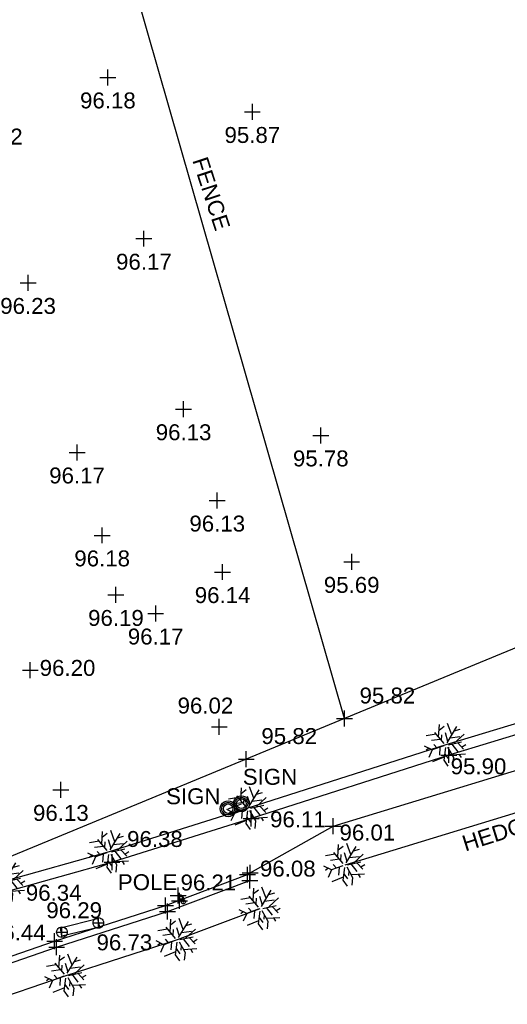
# Model space of a CAD drawing. Header units: metres. Extents: x 610185 to 614128, y 655663 to 660921.
# Tile 13 of 94: x 612719 to 612742, y 657916 to 657962. Entities that reach past the tile are written whole.
import ezdxf
from ezdxf.enums import TextEntityAlignment as Align

# ---------------------------------------------------------------- set-up
doc = ezdxf.new("R2010")
doc.units = ezdxf.units.M
doc.header["$MEASUREMENT"] = 0
for name, color, linetype in [('3D_FENCE_ELEVATION', 7, 'Continuous'), ('3D_FENCE_LINE', 7, 'FENCELINE1'), ('3D_FENCE_SYMBOL', 7, 'Continuous'), ('3D_WALL_ELEVATION', 7, 'Continuous'), ('BIN_SYMBOL', 62, 'Continuous'), ('FENCE_LINE', 7, 'FENCELINE1'), ('FENCE_SYMBOL', 7, 'Continuous'), ('FOOTPATH_ELEVATION', 15, 'Continuous'), ('FOOTPATH_LINE', 15, 'Continuous'), ('FOOTPATH_SYMBOL', 15, 'Continuous'), ('HEDGE_LINE', 93, 'Continuous'), ('HEDGE_SYMBOL', 93, 'Continuous'), ('HELP_POINT', 250, 'Continuous'), ('METAL_SPOTHEIGHT_ELEVATION', 250, 'Continuous'), ('METAL_SPOTHEIGHT_SYMBOL', 250, 'Continuous'), ('POLE_CODE', 251, 'Continuous'), ('POLE_SYMBOL', 251, 'Continuous'), ('SIGN_CODE', 251, 'Continuous'), ('SIGN_LINE', 251, 'Continuous'), ('SIGN_SYMBOL', 251, 'Continuous'), ('TEXTS', 7, 'Continuous'), ('TOP_OF_WALL_ELEVATION', 211, 'Continuous'), ('WALL_LINE', 7, 'Continuous'), ('WALL_TOP_SYMBOL', 211, 'Continuous')]:
    doc.layers.add(name, color=color, linetype=linetype)
doc.styles.add('REGULAR', font='swissl.ttf')
doc.linetypes.add('FENCELINE1', pattern='A,6.35,-2.54,[133,ltypeshp.shx,S=2.54,R=0,X=-2.54,Y=0],-2.54,25.4', length=36.83)

# ---------------------------------------------------------------- blocks, each defined once
blk = doc.blocks.new('S061')
at = {"color": 0, "linetype": 'Continuous'}
for p, q in [((-0.5, 0), (0.5, 0)), ((0, -0.5), (0, 0.5))]:
    blk.add_line(p, q, dxfattribs=at)
blk = doc.blocks.new('042')
at = {"color": 0, "linetype": 'Continuous'}
for p, q in [((-0.5, 0), (-0.48, 0.13)), ((-0.48, -0.13), (-0.5, 0)), ((-0.5, 0), (0.5, 0)), ((-0.48, 0.13), (-0.43, 0.25)), ((-0.43, 0.25), (-0.35, 0.35)), ((-0.35, 0.35), (-0.25, 0.43)), ((-0.25, 0.43), (-0.13, 0.48)), ((-0.13, 0.48), (0, 0.5)), ((0, 0.5), (0.13, 0.48)), ((0, -0.5), (0, 0.5)), ((0.13, 0.48), (0.25, 0.43)), ((0.25, 0.43), (0.35, 0.35)), ((0.35, 0.35), (0.43, 0.25)), ((0.43, 0.25), (0.48, 0.13)), ((0.48, 0.13), (0.5, 0)), ((0.5, 0), (0.48, -0.13)), ((-0.43, -0.25), (-0.48, -0.13)), ((-0.35, -0.35), (-0.43, -0.25)), ((-0.25, -0.43), (-0.35, -0.35)), ((-0.13, -0.48), (-0.25, -0.43)), ((0, -0.5), (-0.13, -0.48)), ((0.13, -0.48), (0, -0.5)), ((0.25, -0.43), (0.13, -0.48)), ((0.35, -0.35), (0.25, -0.43)), ((0.43, -0.25), (0.35, -0.35)), ((0.48, -0.13), (0.43, -0.25))]:
    blk.add_line(p, q, dxfattribs=at)
blk = doc.blocks.new('046')
at = {"color": 0}
for p, q in [((-0.5, 0), (-0.48, 0.13)), ((-0.48, -0.13), (-0.5, 0)), ((-0.48, 0.13), (-0.43, 0.25)), ((-0.43, 0.25), (-0.35, 0.35)), ((-0.35, 0.35), (-0.25, 0.43)), ((-0.25, 0.43), (-0.13, 0.48)), ((-0.13, 0.48), (0, 0.5)), ((-0.08, 0), (0.06, 0.06)), ((-0.08, 0), (-0.07, 0.03)), ((-0.07, -0.03), (-0.08, 0)), ((0.08, 0), (-0.08, 0)), ((0.06, -0.06), (-0.08, 0)), ((-0.07, 0.03), (-0.06, 0.06)), ((0, 0.08), (-0.06, -0.06)), ((-0.06, 0.06), (-0.03, 0.07)), ((0, -0.08), (-0.06, 0.06)), ((-0.06, 0.06), (0.06, 0.06)), ((-0.06, -0.06), (-0.06, 0.06)), ((-0.06, 0.06), (0.08, 0)), ((0.08, 0), (-0.06, -0.06)), ((-0.03, 0.07), (0, 0.08)), ((0, 0.5), (0.13, 0.48)), ((0, 0.08), (0.03, 0.07)), ((0, -0.08), (0, 0.08)), ((0.06, -0.06), (0, 0.08)), ((0.06, 0.06), (0, -0.08)), ((0.03, 0.07), (0.06, 0.06)), ((0.06, 0.06), (0.07, 0.03)), ((0.06, 0.06), (0.06, -0.06)), ((0.07, 0.03), (0.08, 0)), ((0.08, 0), (0.07, -0.03)), ((0.13, 0.48), (0.25, 0.43)), ((0.25, 0.43), (0.35, 0.35)), ((0.35, 0.35), (0.43, 0.25)), ((0.43, 0.25), (0.48, 0.13)), ((0.48, 0.13), (0.5, 0)), ((0.5, 0), (0.48, -0.13)), ((-0.43, -0.25), (-0.48, -0.13)), ((-0.35, -0.35), (-0.43, -0.25)), ((-0.25, -0.43), (-0.35, -0.35)), ((-0.13, -0.48), (-0.25, -0.43)), ((0, -0.5), (-0.13, -0.48)), ((-0.06, -0.06), (-0.07, -0.03)), ((-0.03, -0.07), (-0.06, -0.06)), ((-0.06, -0.06), (0.06, -0.06)), ((0, -0.08), (-0.03, -0.07)), ((0.03, -0.07), (0, -0.08)), ((0.13, -0.48), (0, -0.5)), ((0.06, -0.06), (0.03, -0.07)), ((0.07, -0.03), (0.06, -0.06)), ((0.25, -0.43), (0.13, -0.48)), ((0.35, -0.35), (0.25, -0.43)), ((0.43, -0.25), (0.35, -0.35)), ((0.48, -0.13), (0.43, -0.25))]:
    blk.add_line(p, q, dxfattribs=at)
blk = doc.blocks.new('S031')
at = {"color": 0}
for p, q in [((-0.5, 0), (-0.48, 0.13)), ((-0.48, -0.13), (-0.5, 0)), ((-0.48, 0.13), (-0.43, 0.25)), ((-0.43, 0.25), (-0.35, 0.35)), ((-0.35, 0.35), (-0.25, 0.43)), ((-0.3, 0), (-0.28, 0.11)), ((-0.28, -0.11), (-0.3, 0)), ((-0.28, 0.11), (-0.21, 0.21)), ((-0.25, 0.43), (-0.13, 0.48)), ((-0.21, 0.21), (-0.11, 0.28)), ((-0.13, 0.48), (0, 0.5)), ((-0.11, 0.28), (0, 0.3)), ((0, 0.5), (0.13, 0.48)), ((0, 0.3), (0.11, 0.28)), ((0.11, 0.28), (0.21, 0.21)), ((0.13, 0.48), (0.25, 0.43)), ((0.21, 0.21), (0.28, 0.11)), ((0.25, 0.43), (0.35, 0.35)), ((0.28, 0.11), (0.3, 0)), ((0.3, 0), (0.28, -0.11)), ((0.35, 0.35), (0.43, 0.25)), ((0.43, 0.25), (0.48, 0.13)), ((0.48, 0.13), (0.5, 0)), ((0.5, 0), (0.48, -0.13)), ((-0.43, -0.25), (-0.48, -0.13)), ((-0.35, -0.35), (-0.43, -0.25)), ((-0.25, -0.43), (-0.35, -0.35)), ((-0.21, -0.21), (-0.28, -0.11)), ((-0.13, -0.48), (-0.25, -0.43)), ((-0.11, -0.28), (-0.21, -0.21)), ((0, -0.5), (-0.13, -0.48)), ((0, -0.3), (-0.11, -0.28)), ((0.11, -0.28), (0, -0.3)), ((0.13, -0.48), (0, -0.5)), ((0.21, -0.21), (0.11, -0.28)), ((0.25, -0.43), (0.13, -0.48)), ((0.28, -0.11), (0.21, -0.21)), ((0.35, -0.35), (0.25, -0.43)), ((0.43, -0.25), (0.35, -0.35)), ((0.48, -0.13), (0.43, -0.25))]:
    blk.add_line(p, q, dxfattribs=at)
blk = doc.blocks.new('044')
at = {"color": 0, "linetype": 'Continuous'}
for p, q in [((-0.5, 0), (-0.48, 0.13)), ((-0.48, -0.13), (-0.5, 0)), ((-0.48, 0.13), (-0.43, 0.25)), ((-0.43, 0.25), (-0.35, 0.35)), ((-0.4, 0.03), (-0.37, 0.16)), ((-0.39, -0.1), (-0.4, 0.03)), ((-0.37, 0.16), (-0.29, 0.27)), ((-0.35, 0.35), (-0.25, 0.43)), ((-0.3, 0), (-0.28, 0.11)), ((-0.28, -0.11), (-0.3, 0)), ((-0.29, 0.27), (-0.19, 0.35)), ((-0.28, 0.11), (-0.21, 0.21)), ((-0.25, 0.43), (-0.13, 0.48)), ((-0.21, 0.21), (-0.11, 0.28)), ((-0.19, 0.35), (-0.07, 0.39)), ((-0.13, 0.48), (0, 0.5)), ((-0.11, 0.28), (0, 0.3)), ((-0.07, 0.39), (0.07, 0.39)), ((0, 0.5), (0.13, 0.48)), ((0, 0.3), (0.11, 0.28)), ((0.07, 0.39), (0.19, 0.35)), ((0.11, 0.28), (0.21, 0.21)), ((0.13, 0.48), (0.25, 0.43)), ((0.19, 0.35), (0.29, 0.27)), ((0.21, 0.21), (0.28, 0.11)), ((0.25, 0.43), (0.35, 0.35)), ((0.28, 0.11), (0.3, 0)), ((0.3, 0), (0.28, -0.11)), ((0.29, 0.27), (0.37, 0.16)), ((0.35, 0.35), (0.43, 0.25)), ((0.37, 0.16), (0.4, 0.03)), ((0.4, 0.03), (0.39, -0.1)), ((0.43, 0.25), (0.48, 0.13)), ((0.48, 0.13), (0.5, 0)), ((0.5, 0), (0.48, -0.13)), ((-0.43, -0.25), (-0.48, -0.13)), ((-0.35, -0.35), (-0.43, -0.25)), ((-0.33, -0.22), (-0.39, -0.1)), ((-0.25, -0.43), (-0.35, -0.35)), ((-0.25, -0.32), (-0.33, -0.22)), ((-0.21, -0.21), (-0.28, -0.11)), ((-0.13, -0.38), (-0.25, -0.32)), ((-0.13, -0.48), (-0.25, -0.43)), ((-0.11, -0.28), (-0.21, -0.21)), ((0, -0.4), (-0.13, -0.38)), ((0, -0.5), (-0.13, -0.48)), ((0, -0.3), (-0.11, -0.28)), ((0.11, -0.28), (0, -0.3)), ((0.13, -0.38), (0, -0.4)), ((0.13, -0.48), (0, -0.5)), ((0.21, -0.21), (0.11, -0.28)), ((0.25, -0.32), (0.13, -0.38)), ((0.25, -0.43), (0.13, -0.48)), ((0.28, -0.11), (0.21, -0.21)), ((0.33, -0.22), (0.25, -0.32)), ((0.35, -0.35), (0.25, -0.43)), ((0.39, -0.1), (0.33, -0.22)), ((0.43, -0.25), (0.35, -0.35)), ((0.48, -0.13), (0.43, -0.25))]:
    blk.add_line(p, q, dxfattribs=at)
blk = doc.blocks.new('092')
at = {"color": 0, "linetype": 'Continuous'}
for p, q in [((-0.17, 0.18), (-0.15, 0.48)), ((0.14, 0.24), (0.04, 0.5)), ((-0.23, 0.25), (-0.46, 0.21)), ((-0.04, 0.03), (-0.26, 0.29)), ((-0.16, 0.35), (-0.04, 0.44)), ((-0.1, 0.1), (-0.09, 0.24)), ((0.05, 0.08), (-0.01, 0.28)), ((0.03, 0.05), (0.26, 0.43)), ((0.2, 0.33), (0.34, 0.37)), ((0.2, 0.04), (0.43, 0.25)), ((-0.13, 0.13), (-0.34, 0.1)), ((-0.2, -0.08), (-0.28, 0.01)), ((0.06, 0), (0.37, 0.07)), ((0.1, 0.17), (0.33, 0.2)), ((0.14, 0.02), (0.28, -0.16)), ((0.28, 0.05), (0.42, -0.1)), ((0.37, -0.05), (0.47, 0.01)), ((-0.32, -0.12), (-0.5, -0.03)), ((-0.4, -0.08), (-0.46, -0.13)), ((-0.32, -0.12), (-0.4, -0.3)), ((-0.05, -0.02), (-0.32, -0.12)), ((-0.14, -0.06), (-0.15, -0.24)), ((-0.01, -0.06), (-0.05, -0.36)), ((-0.03, -0.21), (0.06, -0.33)), ((0.04, -0.05), (0.18, -0.3)), ((0.09, -0.14), (0.08, -0.25)), ((0.14, -0.23), (0.46, -0.21)), ((0.31, -0.22), (0.36, -0.3)), ((-0.04, -0.29), (-0.31, -0.4)), ((-0.05, -0.36), (0.05, -0.5)), ((0.18, -0.3), (0.16, -0.48))]:
    blk.add_line(p, q, dxfattribs=at)

msp = doc.modelspace()

# ---------------------------------------------------------------- linework, layer by layer
at = {"layer": '3D_FENCE_LINE', "elevation": 95.82}
msp.add_lwpolyline([(612734.6, 657929.304), (612722.724, 657970.713)], dxfattribs=at)
at = {"layer": '3D_FENCE_LINE'}
msp.add_polyline3d([(612802.197, 657954.457, 95.379), (612800.381, 657953.822, 95.37), (612784.831, 657948.314, 95.383), (612773.588, 657944.422, 95.395), (612761.34, 657940.087, 95.474), (612758.054, 657938.924, 95.355), (612747.643, 657934.683, 95.597), (612734.6, 657929.304, 95.82), (612713.363, 657920.545, 95.82)], dxfattribs=at)
at = {"layer": 'FENCE_LINE'}
msp.add_polyline3d([(612717.086, 657917.181, 96.397), (612721.05, 657918.543, 96.293), (612726.271, 657920.222, 96.215), (612730.143, 657921.679, 96.081)], dxfattribs=at)
at = {"layer": 'FOOTPATH_LINE'}
msp.add_line((612730.162, 657922.047, 96.076), (612734.071, 657924.239, 96.012), dxfattribs=at)
for points in [[(612863.246, 657967.616, 94.464), (612856.079, 657965.07, 94.473), (612850.819, 657963.301, 94.484), (612843.074, 657960.487, 94.64), (612836.495, 657958.211, 94.722), (612828.646, 657955.893, 94.726), (612817.789, 657952.409, 94.848), (612806.629, 657948.827, 94.984), (612796.893, 657945.7, 95.05), (612787.186, 657942.583, 95.233), (612776.524, 657939.139, 95.337), (612766.459, 657936.009, 95.485), (612756.936, 657932.979, 95.565), (612747.354, 657929.961, 95.778), (612739.518, 657927.589, 95.896), (612730.207, 657924.608, 96.109), (612723.656, 657922.552, 96.384), (612718.738, 657921.164, 96.342), (612715.499, 657920.412, 96.413)], [(612734.071, 657924.239, 96.012), (612746.916, 657928.16, 95.778), (612752.727, 657929.956, 95.663)], [(612716.988, 657917.465, 96.397), (612720.955, 657918.828, 96.293), (612726.172, 657920.505, 96.215), (612730.037, 657921.959, 96.081)]]:
    msp.add_polyline3d(points, dxfattribs=at)
at = {"layer": 'HEDGE_LINE'}
for points in [[(612863.079, 657968.087, 94.464), (612855.916, 657965.542, 94.473), (612850.654, 657963.773, 94.484), (612842.907, 657960.958, 94.64), (612836.342, 657958.687, 94.722), (612828.499, 657956.371, 94.726), (612817.636, 657952.885, 94.848), (612806.476, 657949.303, 94.984), (612796.74, 657946.176, 95.05), (612787.033, 657943.059, 95.233), (612776.373, 657939.615, 95.337), (612766.309, 657936.486, 95.485), (612756.785, 657933.455, 95.565), (612747.207, 657930.438, 95.778), (612739.37, 657928.066, 95.896), (612730.056, 657925.085, 96.109), (612723.514, 657923.031, 96.384), (612718.613, 657921.649, 96.342), (612715.386, 657920.899, 96.413)], [(612734.625, 657922.421, 96.012), (612747.474, 657926.344, 95.778), (612753.288, 657928.14, 95.663)], [(612717.541, 657915.857, 96.397), (612721.492, 657917.215, 96.293), (612726.732, 657918.9, 96.215), (612730.636, 657920.368, 96.081)]]:
    msp.add_polyline3d(points, dxfattribs=at)
at = {"layer": 'SIGN_LINE'}
msp.add_line((612729.123, 657925.062, 96.267), (612729.745, 657925.299, 96.229), dxfattribs=at)
at = {"layer": 'TEXTS'}
msp.add_line((612730.037, 657921.959, 96.081), (612730.162, 657922.047, 96.076), dxfattribs=at)
at = {"layer": 'WALL_LINE'}
msp.add_polyline3d([(612721.228, 657919.456, 96.31), (612722.972, 657919.898, 96.285), (612723.063, 657919.493, 96.174), (612721.293, 657919.071, 96.303), (612721.228, 657919.456, 96.31)], dxfattribs=at)

# ---------------------------------------------------------------- block references
at = {"layer": '3D_FENCE_SYMBOL', "xscale": 0.75, "yscale": 0.75, "zscale": 0.75}
for p in [(612734.6, 657929.304, 95.82), (612729.978, 657927.397, 95.82)]:
    msp.add_blockref('S061', p, dxfattribs=at)
at = {"layer": 'BIN_SYMBOL', "xscale": 0.2, "yscale": 0.265, "zscale": 0.2, "rotation": 13.4}
msp.add_blockref('S031', (612726.903, 657920.876, 96.165), dxfattribs=at)
at = {"layer": 'FENCE_SYMBOL', "xscale": 0.75, "yscale": 0.75, "zscale": 0.75}
for p in [(612730.143, 657921.679, 96.081), (612726.271, 657920.222, 96.215), (612721.05, 657918.543, 96.293)]:
    msp.add_blockref('S061', p, dxfattribs=at)
at = {"layer": 'FOOTPATH_SYMBOL', "xscale": 0.75, "yscale": 0.75, "zscale": 0.75}
for p in [(612739.518, 657927.589, 95.896), (612730.207, 657924.608, 96.109), (612734.071, 657924.239, 96.012), (612723.656, 657922.552, 96.384), (612730.037, 657921.959, 96.081), (612730.162, 657922.047, 96.076), (612726.172, 657920.505, 96.215), (612720.955, 657918.828, 96.293)]:
    msp.add_blockref('S061', p, dxfattribs=at)
at = {"layer": 'HEDGE_SYMBOL', "xscale": 2, "yscale": 2, "zscale": 2}
for p in [(612739.37, 657928.066, 95.896), (612730.056, 657925.085, 96.109), (612723.514, 657923.031, 96.384), (612734.625, 657922.421, 96.012), (612718.613, 657921.649, 96.342), (612730.636, 657920.368, 96.081), (612726.732, 657918.9, 96.215), (612721.492, 657917.215, 96.293)]:
    msp.add_blockref('092', p, dxfattribs=at)
at = {"layer": 'HELP_POINT', "xscale": 0.75, "yscale": 0.75, "zscale": 0.75}
for p in [(612726.775, 657920.981, 96.174), (612726.837, 657920.724, 96.155)]:
    msp.add_blockref('S061', p, dxfattribs=at)
at = {"layer": 'METAL_SPOTHEIGHT_SYMBOL', "xscale": 0.75, "yscale": 0.75, "zscale": 0.75}
for p in [(612723.462, 657959.483, 96.178), (612730.263, 657957.856, 95.872), (612725.157, 657951.892, 96.166), (612719.705, 657949.811, 96.226), (612727.026, 657943.865, 96.127), (612733.484, 657942.633, 95.777), (612722.01, 657941.831, 96.175), (612728.61, 657939.568, 96.131), (612723.192, 657937.928, 96.18), (612734.939, 657936.681, 95.695), (612728.862, 657936.202, 96.141), (612723.841, 657935.126, 96.185), (612725.711, 657934.251, 96.171), (612719.809, 657931.578, 96.202), (612728.708, 657928.918, 96.023), (612721.248, 657925.95, 96.127)]:
    msp.add_blockref('S061', p, dxfattribs=at)
at = {"layer": 'POLE_SYMBOL', "xscale": 0.2, "yscale": 0.2, "zscale": 0.2}
msp.add_blockref('046', (612727.016, 657920.684, 96.174), dxfattribs=at)
at = {"layer": 'SIGN_SYMBOL', "xscale": 0.75, "yscale": 0.75, "zscale": 0.75}
for p in [(612729.745, 657925.299, 96.229), (612729.123, 657925.062, 96.267)]:
    msp.add_blockref('044', p, dxfattribs=at)
at = {"layer": 'WALL_TOP_SYMBOL', "xscale": 0.5, "yscale": 0.5, "zscale": 0.5}
for p in [(612721.299, 657919.25, 96.774), (612723.012, 657919.686, 96.728)]:
    msp.add_blockref('042', p, dxfattribs=at)

# ---------------------------------------------------------------- texts
at = {"layer": '3D_FENCE_ELEVATION', "style": 'REGULAR'}
for p in [(612735.31, 657930.014, 95.82), (612730.688, 657928.107, 95.82)]:
    msp.add_text('95.82', height=0.75, dxfattribs=at).set_placement(p)
at = {"layer": '3D_WALL_ELEVATION', "style": 'REGULAR'}
msp.add_text('96.44', height=0.75, dxfattribs=at).set_placement((612717.911, 657918.862, 96.441))
at = {"layer": 'FOOTPATH_ELEVATION', "style": 'REGULAR'}
for s, p in [('95.90', (612739.599, 657926.683, 95.896)), ('96.11', (612731.097, 657924.187, 96.109)), ('96.01', (612734.367, 657923.566, 96.012)), ('96.38', (612724.366, 657923.262, 96.384)), ('96.08', (612730.621, 657921.868, 96.081)), ('96.21', (612726.882, 657921.215, 96.215)), ('96.34', (612719.599, 657920.733, 96.342)), ('96.29', (612720.563, 657919.909, 96.293))]:
    msp.add_text(s, height=0.75, dxfattribs=at).set_placement(p)
at = {"layer": 'METAL_SPOTHEIGHT_ELEVATION', "style": 'REGULAR'}
for s, p in [('96.18', (612723.462, 657958.773, 96.178)), ('96.22', (612718.138, 657957.072, 96.22)), ('95.87', (612730.263, 657957.146, 95.872)), ('96.17', (612725.157, 657951.182, 96.166)), ('96.23', (612719.705, 657949.101, 96.226)), ('96.13', (612727.026, 657943.155, 96.127)), ('95.78', (612733.484, 657941.923, 95.777)), ('96.17', (612722.01, 657941.121, 96.175)), ('96.13', (612728.61, 657938.858, 96.131)), ('96.18', (612723.192, 657937.218, 96.18)), ('95.69', (612734.939, 657935.971, 95.695)), ('96.14', (612728.862, 657935.492, 96.141)), ('96.19', (612723.841, 657934.416, 96.185)), ('96.17', (612725.711, 657933.541, 96.171)), ('96.20', (612721.562, 657932.065, 96.202)), ('96.02', (612728.054, 657930.291, 96.023)), ('96.13', (612721.248, 657925.24, 96.127))]:
    msp.add_text(s, height=0.75, dxfattribs=at).set_placement(p, align=Align.TOP_CENTER)
at = {"layer": 'POLE_CODE', "style": 'REGULAR'}
msp.add_text('POLE', height=0.75, dxfattribs=at).set_placement((612725.329, 657921.229, 96.174), align=Align.CENTER)
at = {"layer": 'SIGN_CODE', "style": 'REGULAR'}
for p in [(612731.093, 657926.188, 96.229), (612727.482, 657925.273, 96.267)]:
    msp.add_text('SIGN', height=0.75, dxfattribs=at).set_placement(p, align=Align.CENTER)
at = {"layer": 'TEXTS', "style": 'REGULAR'}
for s, rotation, p in [('FENCE', 288.0244, (612727.427, 657955.582, 94.62)), ('HEDGE LINE', 17.4055, (612740.288, 657923.045, 94.62))]:
    msp.add_text(s, height=0.75, rotation=rotation, dxfattribs=at).set_placement(p)
at = {"layer": 'TOP_OF_WALL_ELEVATION', "style": 'REGULAR'}
msp.add_text('96.73', height=0.75, dxfattribs=at).set_placement((612724.238, 657918.398, 96.728), align=Align.CENTER)

doc.saveas('drawing.dxf')
